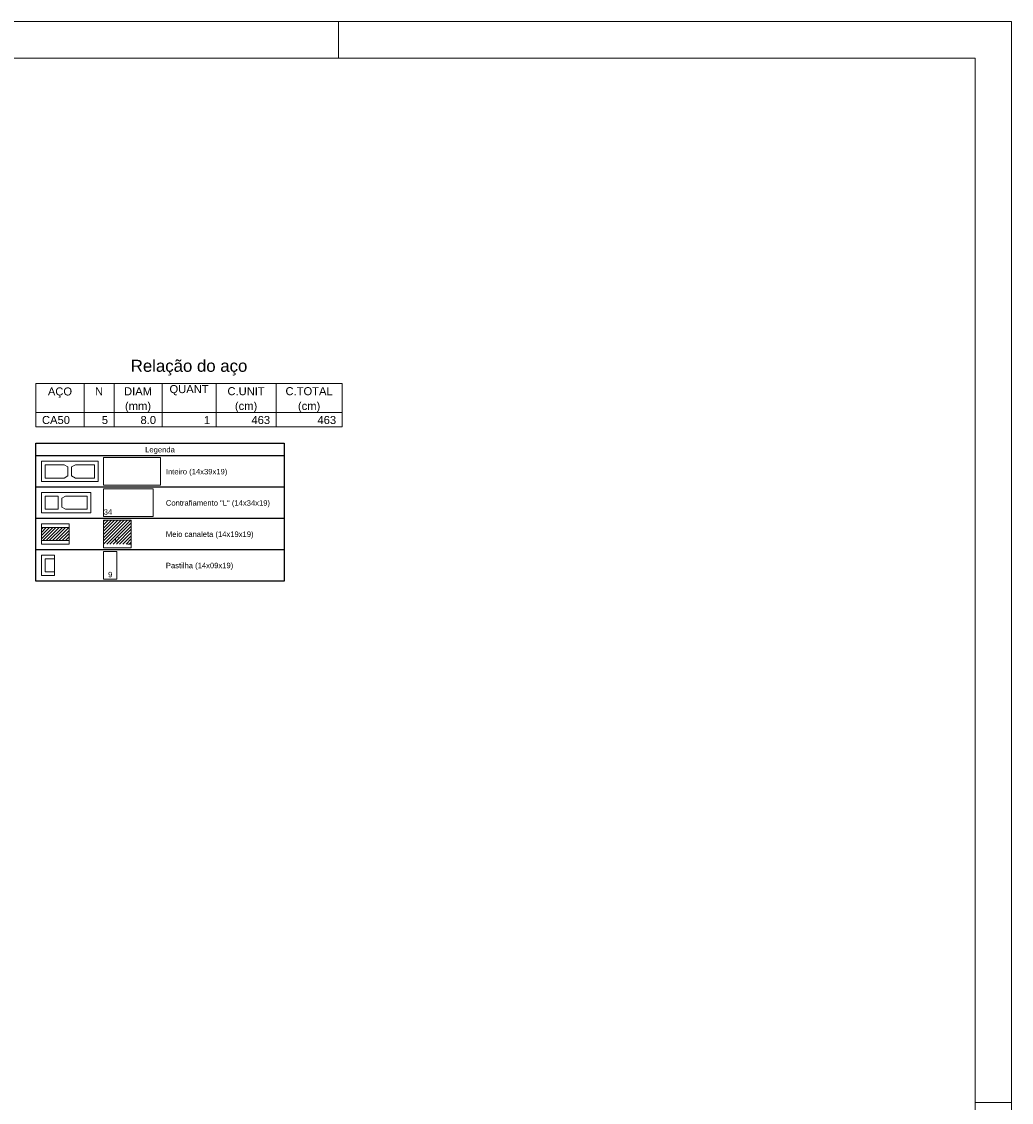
# Model space of a CAD drawing. Header units: millimetres. Extents: x 337 to 624, y -381 to -65.
# Tile 61 of 139: x 499 to 526, y -287 to -257. Entities that reach past the tile are written whole.
import ezdxf

# ---------------------------------------------------------------- set-up
doc = ezdxf.new("R2010")
doc.units = ezdxf.units.MM
doc.header["$MEASUREMENT"] = 0
doc.linetypes.add('DOT', pattern=[6.35, 0, -6.35])
for name, color, linetype, lineweight in [('DI-Tabelas', 7, 'Continuous', 25), ('PA-Graute', 8, 'Continuous', 0), ('PE-Contrafiamento L', 1, 'Continuous', 13), ('PE-Inteiro', 7, 'Continuous', 5), ('PE-Meio canaleta', 5, 'Continuous', 5), ('PE-Pastilha', 3, 'Continuous', 5), ('PRANCHA 01', 7, 'Continuous', 20), ('Relação do aço', 7, 'Continuous', 0)]:
    doc.layers.add(name, color=color, linetype=linetype, lineweight=lineweight)
doc.styles.add('Arial', font='arial.ttf')
pattern_1 = [(45, (416.39092, -438.667866), (-0.044194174, 0.044194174), [])]

msp = doc.modelspace()

# ---------------------------------------------------------------- hatches: boundary and pattern name
at = {"layer": 'PA-Graute', "linetype": 'Continuous'}
h = msp.add_hatch(dxfattribs=at)
h.set_pattern_fill('ANSI31', color=8, scale=0.5, style=0)
h.set_pattern_definition(pattern_1)
h.paths.add_polyline_path([(500.8021, -271.0457), (501.5621, -271.0457), (501.5621, -271.7057), (500.8021, -271.7057)])
h = msp.add_hatch(dxfattribs=at)
h.set_pattern_fill('ANSI31', color=8, scale=0.5, style=0)
h.set_pattern_definition(pattern_1)
h.paths.add_polyline_path([(499.0921, -271.2457), (499.8521, -271.2457), (499.8521, -271.6057), (499.0921, -271.6057)])

# ---------------------------------------------------------------- linework, layer by layer
at = {"layer": 'DI-Tabelas'}
for p, q in [((498.9421, -269.2757), (498.9421, -268.9267)), ((498.9421, -268.9267), (505.7606, -268.9267)), ((505.7606, -268.9267), (505.7606, -269.2757)), ((505.7606, -269.2757), (498.9421, -269.2757)), ((498.9421, -270.1357), (498.9421, -269.2757)), ((505.7606, -269.2757), (505.7606, -270.1357)), ((500.6521, -270.1357), (498.9421, -270.1357)), ((498.9421, -270.9957), (498.9421, -270.1357)), ((502.3621, -270.1357), (500.6521, -270.1357)), ((505.7606, -270.1357), (502.3621, -270.1357)), ((505.7606, -270.1357), (505.7606, -270.9957)), ((500.6521, -270.9957), (498.9421, -270.9957)), ((498.9421, -271.8557), (498.9421, -270.9957)), ((502.3621, -270.9957), (500.6521, -270.9957)), ((505.7606, -270.9957), (502.3621, -270.9957)), ((505.7606, -270.9957), (505.7606, -271.8557)), ((500.6521, -271.8557), (498.9421, -271.8557)), ((498.9421, -272.7157), (498.9421, -271.8557)), ((502.3621, -271.8557), (500.6521, -271.8557)), ((505.7606, -271.8557), (502.3621, -271.8557)), ((505.7606, -271.8557), (505.7606, -272.7157)), ((500.6521, -272.7157), (498.9421, -272.7157)), ((502.3621, -272.7157), (500.6521, -272.7157)), ((505.7606, -272.7157), (502.3621, -272.7157))]:
    msp.add_line(p, q, dxfattribs=at)
at = {"layer": 'PE-Contrafiamento L', "linetype": 'Continuous'}
for p, q in [((500.8021, -270.1857), (502.1621, -270.1857)), ((500.8021, -270.9457), (500.8021, -270.1857)), ((502.1621, -270.1857), (502.1621, -270.9457)), ((499.0921, -270.2857), (500.4521, -270.2857)), ((499.0921, -270.8457), (499.0921, -270.2857)), ((500.4521, -270.2857), (500.4521, -270.8457)), ((500.4521, -270.8457), (499.0921, -270.8457)), ((502.1621, -270.9457), (500.8021, -270.9457))]:
    msp.add_line(p, q, dxfattribs=at)
at = {"layer": 'PE-Contrafiamento L', "linetype": 'Continuous', "lineweight": 5}
for p, q in [((499.1921, -270.3857), (499.5521, -270.3857)), ((499.1921, -270.7457), (499.1921, -270.3857)), ((499.5521, -270.3857), (499.5521, -270.7457)), ((499.6521, -270.4417), (499.7561, -270.3857)), ((499.6521, -270.6897), (499.6521, -270.4417)), ((499.7561, -270.3857), (500.3521, -270.3857)), ((500.3521, -270.3857), (500.3521, -270.7457)), ((499.5521, -270.7457), (499.1921, -270.7457)), ((499.7561, -270.7457), (499.6521, -270.6897)), ((500.3521, -270.7457), (499.7561, -270.7457))]:
    msp.add_line(p, q, dxfattribs=at)
at = {"layer": 'PE-Inteiro', "linetype": 'Continuous'}
for p, q in [((500.8021, -269.3257), (502.3621, -269.3257)), ((500.8021, -270.0857), (500.8021, -269.3257)), ((502.3621, -269.3257), (502.3621, -270.0857)), ((499.0921, -269.4257), (500.6521, -269.4257)), ((499.0921, -269.9857), (499.0921, -269.4257)), ((500.6521, -269.4257), (500.6521, -269.9857)), ((500.6521, -269.9857), (499.0921, -269.9857)), ((502.3621, -270.0857), (500.8021, -270.0857))]:
    msp.add_line(p, q, dxfattribs=at)
at = {"layer": 'PE-Inteiro', "linetype": 'Continuous', "lineweight": 5}
for p, q in [((499.1921, -269.5257), (499.7181, -269.5257)), ((499.1921, -269.8857), (499.1921, -269.5257)), ((499.7181, -269.5257), (499.8221, -269.5817)), ((499.8221, -269.5817), (499.8221, -269.8297)), ((499.9221, -269.5817), (500.0261, -269.5257)), ((499.9221, -269.8297), (499.9221, -269.5817)), ((500.0261, -269.5257), (500.5521, -269.5257)), ((500.5521, -269.5257), (500.5521, -269.8857)), ((499.7181, -269.8857), (499.1921, -269.8857)), ((499.8221, -269.8297), (499.7181, -269.8857)), ((500.0261, -269.8857), (499.9221, -269.8297)), ((500.5521, -269.8857), (500.0261, -269.8857))]:
    msp.add_line(p, q, dxfattribs=at)
at = {"layer": 'PE-Meio canaleta', "linetype": 'Continuous'}
for p, q in [((499.0921, -271.1457), (499.8521, -271.1457)), ((499.0921, -271.7057), (499.0921, -271.1457)), ((499.8521, -271.1457), (499.8521, -271.7057)), ((500.8021, -271.0457), (501.5621, -271.0457)), ((500.8021, -271.8057), (500.8021, -271.0457)), ((501.5621, -271.0457), (501.5621, -271.8057)), ((499.8521, -271.7057), (499.0921, -271.7057)), ((501.5621, -271.8057), (500.8021, -271.8057))]:
    msp.add_line(p, q, dxfattribs=at)
at = {"layer": 'PE-Meio canaleta', "color": 5, "linetype": 'DOT', "lineweight": 5}
for p, q in [((500.8021, -271.0457), (501.5621, -271.0457)), ((500.8021, -271.7057), (500.8021, -271.0457)), ((501.5621, -271.0457), (501.5621, -271.7057)), ((501.5621, -271.7057), (500.8021, -271.7057))]:
    msp.add_line(p, q, dxfattribs=at)
at = {"layer": 'PE-Meio canaleta', "linetype": 'Continuous', "lineweight": 5}
for p, q in [((499.0921, -271.2457), (499.8521, -271.2457)), ((499.0921, -271.6057), (499.0921, -271.2457)), ((499.8521, -271.2457), (499.8521, -271.6057)), ((499.8521, -271.6057), (499.0921, -271.6057))]:
    msp.add_line(p, q, dxfattribs=at)
at = {"layer": 'PE-Pastilha', "linetype": 'Continuous'}
for p, q in [((499.0921, -272.0057), (499.4521, -272.0057)), ((499.0921, -272.5657), (499.0921, -272.0057)), ((499.4521, -272.0057), (499.4521, -272.5657)), ((500.8021, -271.9057), (501.1621, -271.9057)), ((500.8021, -272.6657), (500.8021, -271.9057)), ((501.1621, -271.9057), (501.1621, -272.6657)), ((499.4521, -272.5657), (499.0921, -272.5657)), ((501.1621, -272.6657), (500.8021, -272.6657))]:
    msp.add_line(p, q, dxfattribs=at)
at = {"layer": 'PE-Pastilha', "linetype": 'Continuous', "lineweight": 5}
for p, q in [((499.4521, -272.1057), (499.1921, -272.1057)), ((499.1921, -272.1057), (499.1921, -272.4657)), ((499.1921, -272.4657), (499.4521, -272.4657))]:
    msp.add_line(p, q, dxfattribs=at)
at = {"layer": 'PRANCHA 01'}
for points in [[(441.653, -316.7434), (525.753, -316.7434), (525.753, -257.3434), (441.653, -257.3434), (441.653, -316.7434)], [(507.253, -258.3434), (507.253, -257.3434)], [(525.753, -287.0434), (524.753, -287.0434)], [(525.753, -287.0434), (524.753, -287.0434)]]:
    msp.add_lwpolyline(points, dxfattribs=at)
msp.add_lwpolyline([(444.153, -315.7434), (524.753, -315.7434), (524.753, -258.3434), (444.153, -258.3434)], close=True, dxfattribs=at)
at = {"layer": 'Relação do aço'}
for p, q in [((498.9421, -267.2887), (507.3571, -267.2887)), ((498.9421, -267.2887), (498.9421, -268.0807)), ((500.2621, -267.2887), (500.2621, -268.0807)), ((501.0871, -267.2887), (501.0871, -268.0807)), ((502.4071, -267.2887), (502.4071, -268.0807)), ((503.8921, -267.2887), (503.8921, -268.0807)), ((505.5421, -267.2887), (505.5421, -268.0807)), ((507.3571, -267.2887), (507.3571, -268.0807)), ((498.9421, -268.0807), (507.3571, -268.0807)), ((498.9421, -268.0807), (507.3571, -268.0807)), ((498.9421, -268.0807), (498.9421, -268.4767)), ((500.2621, -268.0807), (500.2621, -268.4767)), ((501.0871, -268.0807), (501.0871, -268.4767)), ((502.4071, -268.0807), (502.4071, -268.4767)), ((503.8921, -268.0807), (503.8921, -268.4767)), ((505.5421, -268.0807), (505.5421, -268.4767)), ((507.3571, -268.0807), (507.3571, -268.4767)), ((498.9421, -268.4767), (507.3571, -268.4767))]:
    msp.add_line(p, q, dxfattribs=at)

# ---------------------------------------------------------------- texts
at = {"layer": 'DI-Tabelas', "char_height": 0.15, "line_spacing_factor": 0.6, "style": 'Arial'}
for s, insert, width, attachment_point in [('Legenda', (502.3513, -269.2257), 1.631021, 8), ('Inteiro (14x39x19)', (502.5121, -269.8302), 3.377058, 7), ('Contrafiamento "L" (14x34x19)', (502.5121, -270.6902), 5.724466, 7), ('Meio canaleta (14x19x19)', (502.5121, -271.5502), 4.821494, 7), ('Pastilha (14x09x19)', (502.5121, -272.4102), 3.703582, 7)]:
    msp.add_mtext(s, dxfattribs=dict(at, insert=insert, width=width, attachment_point=attachment_point))
at = {"layer": 'PE-Contrafiamento L', "insert": (500.8025, -270.8962), "char_height": 0.15, "width": 0.466006, "attachment_point": 7, "line_spacing_factor": 0.6, "style": 'Arial'}
msp.add_mtext('34', dxfattribs=at)
at = {"layer": 'PE-Meio canaleta', "insert": (501.1821, -271.6562), "char_height": 0.15, "width": 0.302744, "attachment_point": 8, "line_spacing_factor": 0.6, "style": 'Arial'}
msp.add_mtext('C', dxfattribs=at)
at = {"layer": 'PE-Pastilha', "insert": (500.9821, -272.6162), "char_height": 0.15, "width": 0.233003, "attachment_point": 8, "line_spacing_factor": 0.6, "style": 'Arial'}
msp.add_mtext('9', dxfattribs=at)
at = {"layer": 'Relação do aço', "line_spacing_factor": 0.9, "style": 'Arial'}
for s, insert, char_height, width, attachment_point in [('Relação do aço', (503.1496, -267.0687), 0.33, 6.406326, 8), ('AÇO', (499.6021, -267.6847), 0.22, 1.332409, 8), ('N', (500.6746, -267.6121), 0.22, 0.444024, 8), ('DIAM', (501.7471, -267.6121), 0.22, 1.536982, 8), ('QUANT', (503.1496, -267.6121), 0.22, 2.152043, 8), ('C.UNIT', (504.7171, -267.6121), 0.22, 2.049085, 8), ('C.TOTAL', (506.4496, -267.6121), 0.22, 2.596067, 8), ('(mm)', (501.7471, -268.0807), 0.22, 1.433354, 8), ('(cm)', (504.7171, -268.0807), 0.22, 1.22878, 8), ('(cm)', (506.4496, -268.0807), 0.22, 1.22878, 8), ('CA50', (499.1071, -268.4041), 0.22, 1.537652, 7), ('5', (500.9221, -268.4041), 0.22, 0.341738, 9), ('8.0', (502.2421, -268.4041), 0.22, 0.854177, 9), ('1', (503.7271, -268.4041), 0.22, 0.341738, 9), ('463', (505.3771, -268.4041), 0.22, 1.025213, 9), ('463', (507.1921, -268.4041), 0.22, 1.025213, 9)]:
    msp.add_mtext(s, dxfattribs=dict(at, insert=insert, char_height=char_height, width=width, attachment_point=attachment_point))

doc.saveas('drawing.dxf')
